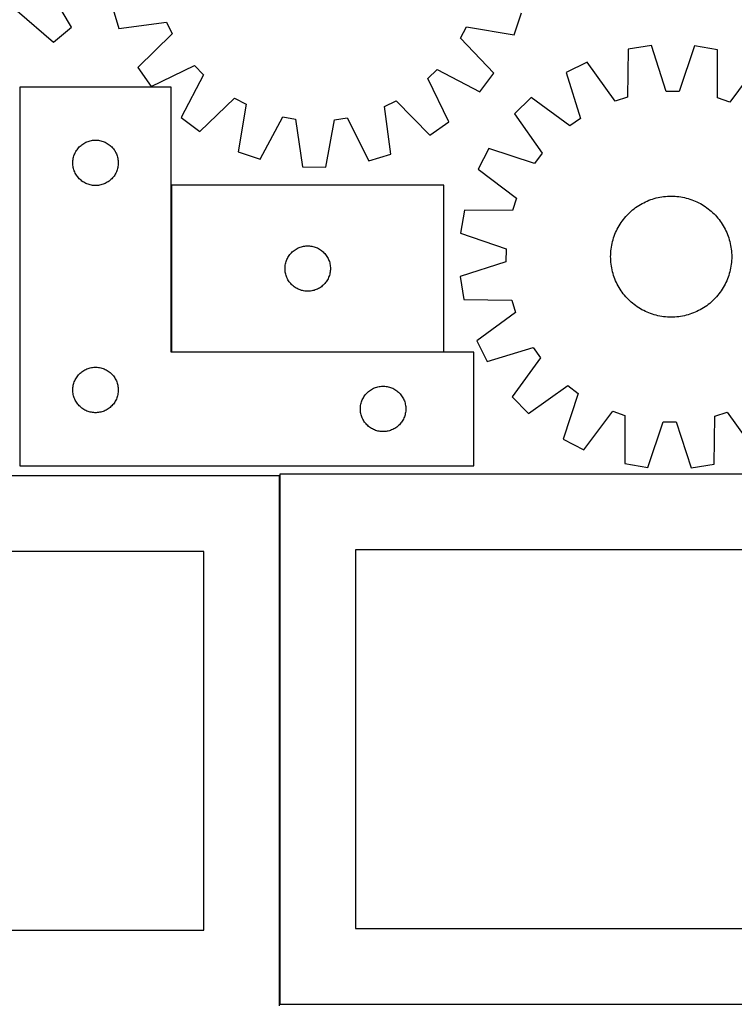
# Model space of a CAD drawing. Header units: millimetres. Extents: x 7 to 1493, y 7 to 2993.
# Tile 4 of 12: x 286 to 758, y 1759 to 2409. Entities that reach past the tile are written whole.
import ezdxf

# ---------------------------------------------------------------- set-up
doc = ezdxf.new("R2010")
doc.units = ezdxf.units.MM
doc.layers.add('COMMON', color=5, linetype='CONTINUOUS', true_color=0x0000ff)
doc.layers.add('CUT', color=7, linetype='CONTINUOUS', true_color=0x000000)

msp = doc.modelspace()

# ---------------------------------------------------------------- linework, layer by layer
at = {"layer": 'COMMON'}
for p, q in [((386.420983, 2299.627997), (386.420983, 2189.627997)), ((386.520984, 2189.527996), (566.520984, 2189.527996)), ((457.949575, 2107.687116), (457.949575, 1758.849549)), ((458.049576, 1758.749548), (908.049576, 1758.749548))]:
    msp.add_line(p, q, dxfattribs=at)
at = {"layer": 'CUT'}
for p, q in [((320.372936, 2403.994825), (304.190391, 2431.327955)), ((284.509702, 2414.846815), (308.576828, 2394.116445)), ((347.207672, 2417.817838), (351.728928, 2403.111078)), ((612.834835, 2398.958458), (617.821478, 2413.514005)), ((351.728928, 2403.111078), (383.20145, 2407.407019)), ((383.20145, 2407.407019), (386.972141, 2399.706288)), ((308.576828, 2394.116445), (320.372936, 2403.994825)), ((386.972141, 2399.706288), (364.279296, 2377.479962)), ((577.501174, 2396.67612), (581.51484, 2404.253049)), ((581.51484, 2404.253049), (612.834835, 2398.958458)), ((599.475748, 2373.739406), (577.501174, 2396.67612)), ((688.361408, 2389.579269), (687.919776, 2357.817976)), ((703.577682, 2391.858647), (688.361408, 2389.579269)), ((713.306687, 2361.620902), (703.577682, 2391.858647)), ((732.115526, 2391.619306), (721.88073, 2361.548994)), ((747.291428, 2389.085036), (732.115526, 2391.619306)), ((747.200286, 2357.320804), (747.291428, 2389.085036)), ((661.146345, 2380.988217), (647.379175, 2374.118312)), ((679.743156, 2355.236841), (661.146345, 2380.988217)), ((774.35857, 2380.038731), (755.332463, 2354.60289)), ((364.279296, 2377.479962), (373.123905, 2364.890147)), ((373.123905, 2364.890147), (401.728533, 2378.701374)), ((401.728533, 2378.701374), (407.69433, 2372.542751)), ((555.925668, 2370.185285), (562.084291, 2376.151082)), ((562.084291, 2376.151082), (590.235257, 2361.437216)), ((590.235257, 2361.437216), (599.475748, 2373.739406)), ((647.379175, 2374.118312), (656.773938, 2343.775056)), ((407.69433, 2372.542751), (392.980464, 2344.391785)), ((569.736894, 2341.580657), (555.925668, 2370.185285)), ((386.320983, 2364.427996), (286.320983, 2364.427996)), ((286.320983, 2364.427996), (286.320983, 2114.427996)), ((386.320983, 2189.427996), (386.320983, 2364.427996)), ((721.88073, 2361.548994), (713.306687, 2361.620902)), ((405.282654, 2335.151294), (428.219369, 2357.125868)), ((428.219369, 2357.125868), (435.796298, 2353.112201)), ((527.220023, 2351.658202), (534.920754, 2355.428892)), ((534.920754, 2355.428892), (557.14708, 2332.736047)), ((624.150894, 2357.537819), (613.180454, 2346.749862)), ((649.795125, 2338.793536), (624.150894, 2357.537819)), ((687.919776, 2357.817976), (679.743156, 2355.236841)), ((755.332463, 2354.60289), (747.200286, 2357.320804)), ((435.796298, 2353.112201), (430.501707, 2321.792207)), ((531.515964, 2320.18568), (527.220023, 2351.658202)), ((392.980464, 2344.391785), (405.282654, 2335.151294)), ((445.057253, 2316.805564), (460.080849, 2344.79246)), ((460.080849, 2344.79246), (468.527227, 2343.316636)), ((468.527227, 2343.316636), (473.170183, 2311.893433)), ((488.554288, 2311.648764), (494.194149, 2342.90843)), ((494.194149, 2342.90843), (502.683187, 2344.114913)), ((502.683187, 2344.114913), (516.809204, 2315.664423)), ((557.14708, 2332.736047), (569.736894, 2341.580657)), ((613.180454, 2346.749862), (631.491986, 2320.794852)), ((656.773938, 2343.775056), (649.795125, 2338.793536)), ((329.271332, 2327.668178), (329.962267, 2328.01353)), ((329.962267, 2328.01353), (330.670065, 2328.322855)), ((330.670065, 2328.322855), (331.392847, 2328.595334)), ((331.392847, 2328.595334), (332.128698, 2328.830244)), ((332.128698, 2328.830244), (332.875667, 2329.026961)), ((332.875667, 2329.026961), (333.631772, 2329.184965)), ((333.631772, 2329.184965), (334.395008, 2329.303836)), ((334.395008, 2329.303836), (335.163351, 2329.383259)), ((335.163351, 2329.383259), (335.934764, 2329.423023)), ((335.934764, 2329.423023), (336.707202, 2329.423023)), ((336.707202, 2329.423023), (337.478615, 2329.383259)), ((337.478615, 2329.383259), (338.246958, 2329.303836)), ((338.246958, 2329.303836), (339.010194, 2329.184965)), ((339.010194, 2329.184965), (339.766299, 2329.026961)), ((339.766299, 2329.026961), (340.513268, 2328.830244)), ((340.513268, 2328.830244), (341.249119, 2328.595334)), ((341.249119, 2328.595334), (341.971901, 2328.322855)), ((341.971901, 2328.322855), (342.679699, 2328.01353)), ((342.679699, 2328.01353), (343.370634, 2327.668178)), ((322.903677, 2321.134403), (323.266704, 2321.816217)), ((323.266704, 2321.816217), (323.66435, 2322.478439)), ((323.66435, 2322.478439), (324.095558, 2323.119312)), ((324.095558, 2323.119312), (324.559186, 2323.737138)), ((324.559186, 2323.737138), (325.054004, 2324.330277)), ((325.054004, 2324.330277), (325.5787, 2324.897158)), ((325.5787, 2324.897158), (326.131883, 2325.436276)), ((326.131883, 2325.436276), (326.712085, 2325.946202)), ((326.712085, 2325.946202), (327.317769, 2326.425584)), ((327.317769, 2326.425584), (327.947327, 2326.873151)), ((327.947327, 2326.873151), (328.599091, 2327.287715)), ((328.599091, 2327.287715), (329.271332, 2327.668178)), ((343.370634, 2327.668178), (344.042875, 2327.287715)), ((344.042875, 2327.287715), (344.694639, 2326.873151)), ((344.694639, 2326.873151), (345.324197, 2326.425584)), ((345.324197, 2326.425584), (345.929881, 2325.946202)), ((345.929881, 2325.946202), (346.510083, 2325.436276)), ((346.510083, 2325.436276), (347.063266, 2324.897158)), ((347.063266, 2324.897158), (347.587962, 2324.330277)), ((347.587962, 2324.330277), (348.08278, 2323.737138)), ((348.08278, 2323.737138), (348.546408, 2323.119312)), ((348.546408, 2323.119312), (348.977616, 2322.478439)), ((348.977616, 2322.478439), (349.375262, 2321.816217)), ((349.375262, 2321.816217), (349.738289, 2321.134403)), ((430.501707, 2321.792207), (445.057253, 2316.805564)), ((596.2127, 2323.802942), (589.112854, 2310.152934)), ((626.394116, 2313.900573), (596.2127, 2323.802942)), ((321.320983, 2314.427996), (321.340872, 2315.200177)), ((321.340872, 2315.200177), (321.400485, 2315.970311)), ((321.400485, 2315.970311), (321.499665, 2316.736354)), ((321.499665, 2316.736354), (321.638148, 2317.496277)), ((321.638148, 2317.496277), (321.815567, 2318.248062)), ((321.815567, 2318.248062), (322.031452, 2318.989718)), ((322.031452, 2318.989718), (322.285231, 2319.719277)), ((322.285231, 2319.719277), (322.576229, 2320.434804)), ((322.576229, 2320.434804), (322.903677, 2321.134403)), ((349.738289, 2321.134403), (350.065737, 2320.434804)), ((350.065737, 2320.434804), (350.356735, 2319.719277)), ((350.356735, 2319.719277), (350.610514, 2318.989718)), ((350.610514, 2318.989718), (350.826399, 2318.248062)), ((350.826399, 2318.248062), (351.003818, 2317.496277)), ((351.003818, 2317.496277), (351.142301, 2316.736354)), ((351.142301, 2316.736354), (351.241481, 2315.970311)), ((351.241481, 2315.970311), (351.301094, 2315.200177)), ((351.301094, 2315.200177), (351.320983, 2314.427996)), ((516.809204, 2315.664423), (531.515964, 2320.18568)), ((631.491986, 2320.794852), (626.394116, 2313.900573)), ((321.340872, 2313.655814), (321.320983, 2314.427996)), ((321.400485, 2312.885681), (321.340872, 2313.655814)), ((321.499665, 2312.119637), (321.400485, 2312.885681)), ((321.638148, 2311.359715), (321.499665, 2312.119637)), ((321.815567, 2310.607929), (321.638148, 2311.359715)), ((322.031452, 2309.866273), (321.815567, 2310.607929)), ((322.285231, 2309.136714), (322.031452, 2309.866273)), ((322.576229, 2308.421187), (322.285231, 2309.136714)), ((350.356735, 2309.136714), (350.065737, 2308.421187)), ((350.610514, 2309.866273), (350.356735, 2309.136714)), ((350.826399, 2310.607929), (350.610514, 2309.866273)), ((351.003818, 2311.359715), (350.826399, 2310.607929)), ((351.142301, 2312.119637), (351.003818, 2311.359715)), ((351.241481, 2312.885681), (351.142301, 2312.119637)), ((351.301094, 2313.655814), (351.241481, 2312.885681)), ((351.320983, 2314.427996), (351.301094, 2313.655814)), ((473.170183, 2311.893433), (488.554288, 2311.648764)), ((589.112854, 2310.152934), (614.548695, 2291.126827)), ((322.903677, 2307.721589), (322.576229, 2308.421187)), ((323.266704, 2307.039775), (322.903677, 2307.721589)), ((323.66435, 2306.377553), (323.266704, 2307.039775)), ((324.095558, 2305.736679), (323.66435, 2306.377553)), ((324.559186, 2305.118853), (324.095558, 2305.736679)), ((325.054004, 2304.525714), (324.559186, 2305.118853)), ((325.5787, 2303.958833), (325.054004, 2304.525714)), ((326.131883, 2303.419715), (325.5787, 2303.958833)), ((326.712085, 2302.909789), (326.131883, 2303.419715)), ((327.317769, 2302.430407), (326.712085, 2302.909789)), ((327.947327, 2301.98284), (327.317769, 2302.430407)), ((328.599091, 2301.568276), (327.947327, 2301.98284)), ((344.694639, 2301.98284), (344.042875, 2301.568276)), ((345.324197, 2302.430407), (344.694639, 2301.98284)), ((345.929881, 2302.909789), (345.324197, 2302.430407)), ((346.510083, 2303.419715), (345.929881, 2302.909789)), ((347.063266, 2303.958833), (346.510083, 2303.419715)), ((347.587962, 2304.525714), (347.063266, 2303.958833)), ((348.08278, 2305.118853), (347.587962, 2304.525714)), ((348.546408, 2305.736679), (348.08278, 2305.118853)), ((348.977616, 2306.377553), (348.546408, 2305.736679)), ((349.375262, 2307.039775), (348.977616, 2306.377553)), ((349.738289, 2307.721589), (349.375262, 2307.039775)), ((350.065737, 2308.421187), (349.738289, 2307.721589)), ((329.271332, 2301.187814), (328.599091, 2301.568276)), ((329.962267, 2300.842462), (329.271332, 2301.187814)), ((330.670065, 2300.533136), (329.962267, 2300.842462)), ((331.392847, 2300.260657), (330.670065, 2300.533136)), ((332.128698, 2300.025748), (331.392847, 2300.260657)), ((332.875667, 2299.82903), (332.128698, 2300.025748)), ((333.631772, 2299.671026), (332.875667, 2299.82903)), ((334.395008, 2299.552156), (333.631772, 2299.671026)), ((335.163351, 2299.472733), (334.395008, 2299.552156)), ((335.934764, 2299.432969), (335.163351, 2299.472733)), ((336.707202, 2299.432969), (335.934764, 2299.432969)), ((337.478615, 2299.472733), (336.707202, 2299.432969)), ((338.246958, 2299.552156), (337.478615, 2299.472733)), ((339.010194, 2299.671026), (338.246958, 2299.552156)), ((339.766299, 2299.82903), (339.010194, 2299.671026)), ((340.513268, 2300.025748), (339.766299, 2299.82903)), ((341.249119, 2300.260657), (340.513268, 2300.025748)), ((341.971901, 2300.533136), (341.249119, 2300.260657)), ((342.679699, 2300.842462), (341.971901, 2300.533136)), ((343.370634, 2301.187814), (342.679699, 2300.842462)), ((344.042875, 2301.568276), (343.370634, 2301.187814)), ((566.520984, 2299.627997), (386.520984, 2299.627997)), ((386.520984, 2299.627997), (386.520984, 2189.627997)), ((566.520984, 2189.627997), (566.520984, 2299.627997)), ((614.548695, 2291.126827), (611.830781, 2282.994649)), ((699.666718, 2288.675122), (700.812249, 2289.191615)), ((700.812249, 2289.191615), (701.973439, 2289.671871)), ((701.973439, 2289.671871), (703.14914, 2290.115416)), ((703.14914, 2290.115416), (704.338194, 2290.521813)), ((704.338194, 2290.521813), (705.539426, 2290.89066)), ((705.539426, 2290.89066), (706.751651, 2291.221593)), ((706.751651, 2291.221593), (707.973673, 2291.514287)), ((707.973673, 2291.514287), (709.204286, 2291.768451)), ((709.204286, 2291.768451), (710.442275, 2291.983835)), ((710.442275, 2291.983835), (711.686418, 2292.160227)), ((711.686418, 2292.160227), (712.935488, 2292.297452)), ((712.935488, 2292.297452), (714.188252, 2292.395376)), ((714.188252, 2292.395376), (715.443474, 2292.4539)), ((715.443474, 2292.4539), (716.699915, 2292.472969)), ((716.699915, 2292.472969), (717.956334, 2292.452562)), ((717.956334, 2292.452562), (719.211493, 2292.3927)), ((719.211493, 2292.3927), (720.464152, 2292.293442)), ((720.464152, 2292.293442), (721.713075, 2292.154887)), ((721.713075, 2292.154887), (722.95703, 2291.97717)), ((722.95703, 2291.97717), (724.194789, 2291.760467)), ((724.194789, 2291.760467), (725.42513, 2291.504992)), ((725.42513, 2291.504992), (726.64684, 2291.210997)), ((726.64684, 2291.210997), (727.858712, 2290.878773)), ((727.858712, 2290.878773), (729.05955, 2290.508646)), ((729.05955, 2290.508646), (730.24817, 2290.100983)), ((730.24817, 2290.100983), (731.423399, 2289.656186)), ((731.423399, 2289.656186), (732.584076, 2289.174693)), ((732.584076, 2289.174693), (733.729056, 2288.656981)), ((580.066549, 2283.085792), (577.532279, 2267.909889)), ((611.830781, 2282.994649), (580.066549, 2283.085792)), ((689.31226, 2281.646299), (690.24212, 2282.491501)), ((690.24212, 2282.491501), (691.19807, 2283.307079)), ((691.19807, 2283.307079), (692.179166, 2284.092228)), ((692.179166, 2284.092228), (693.184439, 2284.846172)), ((693.184439, 2284.846172), (694.212899, 2285.568167)), ((694.212899, 2285.568167), (695.26353, 2286.257502)), ((695.26353, 2286.257502), (696.335294, 2286.913495)), ((696.335294, 2286.913495), (697.427135, 2287.5355)), ((697.427135, 2287.5355), (698.537975, 2288.122902)), ((698.537975, 2288.122902), (699.666718, 2288.675122)), ((733.729056, 2288.656981), (734.85721, 2288.103559)), ((734.85721, 2288.103559), (735.967424, 2287.514973)), ((735.967424, 2287.514973), (737.058602, 2286.891806)), ((737.058602, 2286.891806), (738.129667, 2286.234671)), ((738.129667, 2286.234671), (739.179563, 2285.544218)), ((739.179563, 2285.544218), (740.207253, 2284.821127)), ((740.207253, 2284.821127), (741.211723, 2284.066113)), ((741.211723, 2284.066113), (742.191982, 2283.27992)), ((742.191982, 2283.27992), (743.147062, 2282.463324)), ((743.147062, 2282.463324), (744.076021, 2281.617132)), ((683.607367, 2274.973926), (684.330458, 2276.001616)), ((684.330458, 2276.001616), (685.085472, 2277.006086)), ((685.085472, 2277.006086), (685.871665, 2277.986345)), ((685.871665, 2277.986345), (686.688261, 2278.941426)), ((686.688261, 2278.941426), (687.534453, 2279.870385)), ((687.534453, 2279.870385), (688.409408, 2280.772306)), ((688.409408, 2280.772306), (689.31226, 2281.646299)), ((744.076021, 2281.617132), (744.977942, 2280.742177)), ((744.977942, 2280.742177), (745.851935, 2279.839325)), ((745.851935, 2279.839325), (746.697138, 2278.909465)), ((746.697138, 2278.909465), (747.512716, 2277.953515)), ((747.512716, 2277.953515), (748.297864, 2276.97242)), ((748.297864, 2276.97242), (749.051808, 2275.967146)), ((749.051808, 2275.967146), (749.773804, 2274.938686)), ((679.976892, 2268.378439), (680.494605, 2269.52342)), ((680.494605, 2269.52342), (681.048027, 2270.651574)), ((681.048027, 2270.651574), (681.636612, 2271.761787)), ((681.636612, 2271.761787), (682.259779, 2272.852965)), ((682.259779, 2272.852965), (682.916914, 2273.924031)), ((682.916914, 2273.924031), (683.607367, 2274.973926)), ((749.773804, 2274.938686), (750.463138, 2273.888056)), ((750.463138, 2273.888056), (751.119132, 2272.816291)), ((751.119132, 2272.816291), (751.741136, 2271.72445)), ((751.741136, 2271.72445), (752.328539, 2270.61361)), ((752.328539, 2270.61361), (752.880759, 2269.484867)), ((752.880759, 2269.484867), (753.397251, 2268.339336)), ((577.532279, 2267.909889), (607.602592, 2257.675093)), ((677.940588, 2262.441203), (678.272812, 2263.653075)), ((678.272812, 2263.653075), (678.642939, 2264.853914)), ((678.642939, 2264.853914), (679.050602, 2266.042534)), ((679.050602, 2266.042534), (679.495399, 2267.217762)), ((679.495399, 2267.217762), (679.976892, 2268.378439)), ((753.397251, 2268.339336), (753.877508, 2267.178147)), ((753.877508, 2267.178147), (754.321053, 2266.002445)), ((754.321053, 2266.002445), (754.727449, 2264.813391)), ((754.727449, 2264.813391), (755.096296, 2263.612159)), ((755.096296, 2263.612159), (755.42723, 2262.399934)), ((466.912086, 2256.146203), (467.51777, 2256.625585)), ((467.51777, 2256.625585), (468.147328, 2257.073152)), ((468.147328, 2257.073152), (468.799092, 2257.487716)), ((468.799092, 2257.487716), (469.471333, 2257.868179)), ((469.471333, 2257.868179), (470.162268, 2258.213531)), ((470.162268, 2258.213531), (470.870066, 2258.522856)), ((470.870066, 2258.522856), (471.592848, 2258.795335)), ((471.592848, 2258.795335), (472.328699, 2259.030245)), ((472.328699, 2259.030245), (473.075668, 2259.226962)), ((473.075668, 2259.226962), (473.831773, 2259.384966)), ((473.831773, 2259.384966), (474.595009, 2259.503837)), ((474.595009, 2259.503837), (475.363352, 2259.58326)), ((475.363352, 2259.58326), (476.134765, 2259.623024)), ((476.134765, 2259.623024), (476.907203, 2259.623024)), ((476.907203, 2259.623024), (477.678616, 2259.58326)), ((477.678616, 2259.58326), (478.446959, 2259.503837)), ((478.446959, 2259.503837), (479.210195, 2259.384966)), ((479.210195, 2259.384966), (479.9663, 2259.226962)), ((479.9663, 2259.226962), (480.713269, 2259.030245)), ((480.713269, 2259.030245), (481.44912, 2258.795335)), ((481.44912, 2258.795335), (482.171902, 2258.522856)), ((482.171902, 2258.522856), (482.8797, 2258.213531)), ((482.8797, 2258.213531), (483.570635, 2257.868179)), ((483.570635, 2257.868179), (484.242876, 2257.487716)), ((484.242876, 2257.487716), (484.89464, 2257.073152)), ((484.89464, 2257.073152), (485.524198, 2256.625585)), ((485.524198, 2256.625585), (486.129882, 2256.146203)), ((607.602592, 2257.675093), (607.530683, 2249.101051)), ((676.858143, 2256.258516), (676.996699, 2257.507439)), ((676.996699, 2257.507439), (677.174416, 2258.751394)), ((677.174416, 2258.751394), (677.391118, 2259.989152)), ((677.391118, 2259.989152), (677.646593, 2261.219494)), ((677.646593, 2261.219494), (677.940588, 2262.441203)), ((755.42723, 2262.399934), (755.719923, 2261.177912)), ((755.719923, 2261.177912), (755.974087, 2259.947299)), ((755.974087, 2259.947299), (756.189472, 2258.709311)), ((756.189472, 2258.709311), (756.365863, 2257.465167)), ((756.365863, 2257.465167), (756.503089, 2256.216097)), ((462.485232, 2249.919278), (462.77623, 2250.634805)), ((462.77623, 2250.634805), (463.103678, 2251.334404)), ((463.103678, 2251.334404), (463.466705, 2252.016218)), ((463.466705, 2252.016218), (463.864351, 2252.67844)), ((463.864351, 2252.67844), (464.295559, 2253.319313)), ((464.295559, 2253.319313), (464.759187, 2253.937139)), ((464.759187, 2253.937139), (465.254005, 2254.530278)), ((465.254005, 2254.530278), (465.778701, 2255.097159)), ((465.778701, 2255.097159), (466.331884, 2255.636277)), ((466.331884, 2255.636277), (466.912086, 2256.146203)), ((486.129882, 2256.146203), (486.710084, 2255.636277)), ((486.710084, 2255.636277), (487.263267, 2255.097159)), ((487.263267, 2255.097159), (487.787963, 2254.530278)), ((487.787963, 2254.530278), (488.282781, 2253.937139)), ((488.282781, 2253.937139), (488.746409, 2253.319313)), ((488.746409, 2253.319313), (489.177617, 2252.67844)), ((489.177617, 2252.67844), (489.575263, 2252.016218)), ((489.575263, 2252.016218), (489.93829, 2251.334404)), ((489.93829, 2251.334404), (490.265738, 2250.634805)), ((490.265738, 2250.634805), (490.556736, 2249.919278)), ((676.678617, 2252.494278), (676.699023, 2253.750698)), ((676.697685, 2251.237838), (676.678617, 2252.494278)), ((676.75621, 2249.982616), (676.697685, 2251.237838)), ((676.699023, 2253.750698), (676.758885, 2255.005857)), ((676.854133, 2248.729852), (676.75621, 2249.982616)), ((676.758885, 2255.005857), (676.858143, 2256.258516)), ((756.503089, 2256.216097), (756.601012, 2254.963333)), ((756.658198, 2251.195251), (756.598337, 2249.940092)), ((756.601012, 2254.963333), (756.659537, 2253.708111)), ((756.678605, 2252.451671), (756.658198, 2251.195251)), ((756.659537, 2253.708111), (756.678605, 2252.451671)), ((461.520984, 2244.627997), (461.540873, 2245.400178)), ((461.540873, 2243.855815), (461.520984, 2244.627997)), ((461.540873, 2245.400178), (461.600486, 2246.170312)), ((461.600486, 2243.085682), (461.540873, 2243.855815)), ((461.600486, 2246.170312), (461.699666, 2246.936355)), ((461.699666, 2246.936355), (461.838149, 2247.696278)), ((461.838149, 2247.696278), (462.015568, 2248.448063)), ((462.015568, 2248.448063), (462.231453, 2249.189719)), ((462.231453, 2249.189719), (462.485232, 2249.919278)), ((490.556736, 2249.919278), (490.810515, 2249.189719)), ((490.810515, 2249.189719), (491.0264, 2248.448063)), ((491.0264, 2248.448063), (491.203819, 2247.696278)), ((491.203819, 2247.696278), (491.342302, 2246.936355)), ((491.342302, 2246.936355), (491.441482, 2246.170312)), ((491.441482, 2246.170312), (491.501095, 2245.400178)), ((491.501095, 2243.855815), (491.441482, 2243.085682)), ((491.501095, 2245.400178), (491.520984, 2244.627997)), ((491.520984, 2244.627997), (491.501095, 2243.855815)), ((607.530683, 2249.101051), (577.292939, 2239.372045)), ((676.991358, 2247.480782), (676.854133, 2248.729852)), ((677.16775, 2246.236638), (676.991358, 2247.480782)), ((677.383134, 2244.998649), (677.16775, 2246.236638)), ((677.637299, 2243.768037), (677.383134, 2244.998649)), ((677.929992, 2242.546015), (677.637299, 2243.768037)), ((755.710629, 2243.726455), (755.416634, 2242.504746)), ((755.966103, 2244.956796), (755.710629, 2243.726455)), ((756.182806, 2246.194555), (755.966103, 2244.956796)), ((756.360523, 2247.43851), (756.182806, 2246.194555)), ((756.499079, 2248.687433), (756.360523, 2247.43851)), ((756.598337, 2249.940092), (756.499079, 2248.687433)), ((461.699666, 2242.319638), (461.600486, 2243.085682)), ((461.838149, 2241.559716), (461.699666, 2242.319638)), ((462.015568, 2240.80793), (461.838149, 2241.559716)), ((462.231453, 2240.066274), (462.015568, 2240.80793)), ((462.485232, 2239.336715), (462.231453, 2240.066274)), ((462.77623, 2238.621188), (462.485232, 2239.336715)), ((463.103678, 2237.92159), (462.77623, 2238.621188)), ((463.466705, 2237.239776), (463.103678, 2237.92159)), ((463.864351, 2236.577554), (463.466705, 2237.239776)), ((489.575263, 2237.239776), (489.177617, 2236.577554)), ((489.93829, 2237.92159), (489.575263, 2237.239776)), ((490.265738, 2238.621188), (489.93829, 2237.92159)), ((490.556736, 2239.336715), (490.265738, 2238.621188)), ((490.810515, 2240.066274), (490.556736, 2239.336715)), ((491.0264, 2240.80793), (490.810515, 2240.066274)), ((491.203819, 2241.559716), (491.0264, 2240.80793)), ((491.342302, 2242.319638), (491.203819, 2241.559716)), ((491.441482, 2243.085682), (491.342302, 2242.319638)), ((577.292939, 2239.372045), (579.572316, 2224.155771)), ((678.260925, 2241.33379), (677.929992, 2242.546015)), ((678.629772, 2240.132558), (678.260925, 2241.33379)), ((679.036169, 2238.943504), (678.629772, 2240.132558)), ((679.479714, 2237.767802), (679.036169, 2238.943504)), ((679.95997, 2236.606613), (679.479714, 2237.767802)), ((753.861823, 2237.728187), (753.38033, 2236.567509)), ((754.30662, 2238.903415), (753.861823, 2237.728187)), ((754.714283, 2240.092035), (754.30662, 2238.903415)), ((755.084409, 2241.292874), (754.714283, 2240.092035)), ((755.416634, 2242.504746), (755.084409, 2241.292874)), ((464.295559, 2235.93668), (463.864351, 2236.577554)), ((464.759187, 2235.318854), (464.295559, 2235.93668)), ((465.254005, 2234.725715), (464.759187, 2235.318854)), ((465.778701, 2234.158834), (465.254005, 2234.725715)), ((466.331884, 2233.619716), (465.778701, 2234.158834)), ((466.912086, 2233.10979), (466.331884, 2233.619716)), ((467.51777, 2232.630408), (466.912086, 2233.10979)), ((468.147328, 2232.182841), (467.51777, 2232.630408)), ((468.799092, 2231.768277), (468.147328, 2232.182841)), ((469.471333, 2231.387815), (468.799092, 2231.768277)), ((470.162268, 2231.042463), (469.471333, 2231.387815)), ((470.870066, 2230.733137), (470.162268, 2231.042463)), ((471.592848, 2230.460658), (470.870066, 2230.733137)), ((472.328699, 2230.225749), (471.592848, 2230.460658)), ((481.44912, 2230.460658), (480.713269, 2230.225749)), ((482.171902, 2230.733137), (481.44912, 2230.460658)), ((482.8797, 2231.042463), (482.171902, 2230.733137)), ((483.570635, 2231.387815), (482.8797, 2231.042463)), ((484.242876, 2231.768277), (483.570635, 2231.387815)), ((484.89464, 2232.182841), (484.242876, 2231.768277)), ((485.524198, 2232.630408), (484.89464, 2232.182841)), ((486.129882, 2233.10979), (485.524198, 2232.630408)), ((486.710084, 2233.619716), (486.129882, 2233.10979)), ((487.263267, 2234.158834), (486.710084, 2233.619716)), ((487.787963, 2234.725715), (487.263267, 2234.158834)), ((488.282781, 2235.318854), (487.787963, 2234.725715)), ((488.746409, 2235.93668), (488.282781, 2235.318854)), ((489.177617, 2236.577554), (488.746409, 2235.93668)), ((680.476463, 2235.461081), (679.95997, 2236.606613)), ((681.028683, 2234.332339), (680.476463, 2235.461081)), ((681.616085, 2233.221499), (681.028683, 2234.332339)), ((682.23809, 2232.129658), (681.616085, 2233.221499)), ((682.894083, 2231.057893), (682.23809, 2232.129658)), ((683.583418, 2230.007262), (682.894083, 2231.057893)), ((750.440308, 2231.021918), (749.749855, 2229.972022)), ((751.097443, 2232.092983), (750.440308, 2231.021918)), ((751.72061, 2233.184161), (751.097443, 2232.092983)), ((752.309195, 2234.294375), (751.72061, 2233.184161)), ((752.862617, 2235.422529), (752.309195, 2234.294375)), ((753.38033, 2236.567509), (752.862617, 2235.422529)), ((473.075668, 2230.029031), (472.328699, 2230.225749)), ((473.831773, 2229.871027), (473.075668, 2230.029031)), ((474.595009, 2229.752157), (473.831773, 2229.871027)), ((475.363352, 2229.672734), (474.595009, 2229.752157)), ((476.134765, 2229.63297), (475.363352, 2229.672734)), ((476.907203, 2229.63297), (476.134765, 2229.63297)), ((477.678616, 2229.672734), (476.907203, 2229.63297)), ((478.446959, 2229.752157), (477.678616, 2229.672734)), ((479.210195, 2229.871027), (478.446959, 2229.752157)), ((479.9663, 2230.029031), (479.210195, 2229.871027)), ((480.713269, 2230.225749), (479.9663, 2230.029031)), ((579.572316, 2224.155771), (611.333609, 2223.71414)), ((684.305414, 2228.978803), (683.583418, 2230.007262)), ((685.059358, 2227.973529), (684.305414, 2228.978803)), ((685.844506, 2226.992433), (685.059358, 2227.973529)), ((686.660084, 2226.036484), (685.844506, 2226.992433)), ((687.505286, 2225.106624), (686.660084, 2226.036484)), ((688.37928, 2224.203771), (687.505286, 2225.106624)), ((689.281201, 2223.328817), (688.37928, 2224.203771)), ((744.947814, 2224.173643), (744.044961, 2223.29965)), ((745.822768, 2225.075564), (744.947814, 2224.173643)), ((746.668961, 2226.004523), (745.822768, 2225.075564)), ((747.485557, 2226.959603), (746.668961, 2226.004523)), ((748.27175, 2227.939862), (747.485557, 2226.959603)), ((749.026764, 2228.944332), (748.27175, 2227.939862)), ((749.749855, 2229.972022), (749.026764, 2228.944332)), ((611.333609, 2223.71414), (613.914745, 2215.53752)), ((690.21016, 2222.482624), (689.281201, 2223.328817)), ((691.16524, 2221.666029), (690.21016, 2222.482624)), ((692.145499, 2220.879836), (691.16524, 2221.666029)), ((693.149969, 2220.124821), (692.145499, 2220.879836)), ((694.177659, 2219.401731), (693.149969, 2220.124821)), ((695.227555, 2218.711277), (694.177659, 2219.401731)), ((696.29862, 2218.054143), (695.227555, 2218.711277)), ((697.389798, 2217.430975), (696.29862, 2218.054143)), ((737.021927, 2218.032454), (735.930086, 2217.410449)), ((738.093692, 2218.688447), (737.021927, 2218.032454)), ((739.144323, 2219.377782), (738.093692, 2218.688447)), ((740.172782, 2220.099777), (739.144323, 2219.377782)), ((741.178056, 2220.853721), (740.172782, 2220.099777)), ((742.159152, 2221.638869), (741.178056, 2220.853721)), ((743.115101, 2222.454447), (742.159152, 2221.638869)), ((744.044961, 2223.29965), (743.115101, 2222.454447)), ((613.914745, 2215.53752), (588.163369, 2196.940709)), ((698.500012, 2216.84239), (697.389798, 2217.430975)), ((699.628165, 2216.288968), (698.500012, 2216.84239)), ((700.773146, 2215.771255), (699.628165, 2216.288968)), ((701.933823, 2215.289763), (700.773146, 2215.771255)), ((703.109052, 2214.844965), (701.933823, 2215.289763)), ((704.297672, 2214.437302), (703.109052, 2214.844965)), ((705.49851, 2214.067176), (704.297672, 2214.437302)), ((706.710382, 2213.734951), (705.49851, 2214.067176)), ((707.932092, 2213.440957), (706.710382, 2213.734951)), ((709.162433, 2213.185482), (707.932092, 2213.440957)), ((710.400192, 2212.968779), (709.162433, 2213.185482)), ((711.644146, 2212.791062), (710.400192, 2212.968779)), ((712.89307, 2212.652506), (711.644146, 2212.791062)), ((714.145729, 2212.553249), (712.89307, 2212.652506)), ((715.400887, 2212.493387), (714.145729, 2212.553249)), ((716.657307, 2212.47298), (715.400887, 2212.493387)), ((717.913748, 2212.492048), (716.657307, 2212.47298)), ((719.168969, 2212.550573), (717.913748, 2212.492048)), ((720.421734, 2212.648497), (719.168969, 2212.550573)), ((721.670804, 2212.785722), (720.421734, 2212.648497)), ((722.914947, 2212.962114), (721.670804, 2212.785722)), ((724.152936, 2213.177498), (722.914947, 2212.962114)), ((725.383548, 2213.431662), (724.152936, 2213.177498)), ((726.60557, 2213.724355), (725.383548, 2213.431662)), ((727.817796, 2214.055289), (726.60557, 2213.724355)), ((729.019028, 2214.424136), (727.817796, 2214.055289)), ((730.208081, 2214.830533), (729.019028, 2214.424136)), ((731.383783, 2215.274078), (730.208081, 2214.830533)), ((732.544973, 2215.754334), (731.383783, 2215.274078)), ((733.690504, 2216.270827), (732.544973, 2215.754334)), ((734.819246, 2216.823047), (733.690504, 2216.270827)), ((735.930086, 2217.410449), (734.819246, 2216.823047)), ((588.163369, 2196.940709), (595.033273, 2183.173539)), ((595.033273, 2183.173539), (625.376529, 2192.568301)), ((625.376529, 2192.568301), (630.358049, 2185.589489)), ((586.320983, 2189.427996), (386.320983, 2189.427996)), ((386.520984, 2189.627997), (566.520984, 2189.627997)), ((586.320983, 2114.427996), (586.320983, 2189.427996)), ((630.358049, 2185.589489), (611.613766, 2159.945257)), ((330.670065, 2178.322855), (331.392847, 2178.595334)), ((331.392847, 2178.595334), (332.128698, 2178.830244)), ((332.128698, 2178.830244), (332.875667, 2179.026961)), ((332.875667, 2179.026961), (333.631772, 2179.184965)), ((333.631772, 2179.184965), (334.395008, 2179.303836)), ((334.395008, 2179.303836), (335.163351, 2179.383259)), ((335.163351, 2179.383259), (335.934764, 2179.423023)), ((335.934764, 2179.423023), (336.707202, 2179.423023)), ((336.707202, 2179.423023), (337.478615, 2179.383259)), ((337.478615, 2179.383259), (338.246958, 2179.303836)), ((338.246958, 2179.303836), (339.010194, 2179.184965)), ((339.010194, 2179.184965), (339.766299, 2179.026961)), ((339.766299, 2179.026961), (340.513268, 2178.830244)), ((340.513268, 2178.830244), (341.249119, 2178.595334)), ((341.249119, 2178.595334), (341.971901, 2178.322855)), ((323.266704, 2171.816217), (323.66435, 2172.478439)), ((323.66435, 2172.478439), (324.095558, 2173.119312)), ((324.095558, 2173.119312), (324.559186, 2173.737138)), ((324.559186, 2173.737138), (325.054004, 2174.330277)), ((325.054004, 2174.330277), (325.5787, 2174.897158)), ((325.5787, 2174.897158), (326.131883, 2175.436276)), ((326.131883, 2175.436276), (326.712085, 2175.946202)), ((326.712085, 2175.946202), (327.317769, 2176.425584)), ((327.317769, 2176.425584), (327.947327, 2176.873151)), ((327.947327, 2176.873151), (328.599091, 2177.287715)), ((328.599091, 2177.287715), (329.271332, 2177.668178)), ((329.271332, 2177.668178), (329.962267, 2178.01353)), ((329.962267, 2178.01353), (330.670065, 2178.322855)), ((341.971901, 2178.322855), (342.679699, 2178.01353)), ((342.679699, 2178.01353), (343.370634, 2177.668178)), ((343.370634, 2177.668178), (344.042875, 2177.287715)), ((344.042875, 2177.287715), (344.694639, 2176.873151)), ((344.694639, 2176.873151), (345.324197, 2176.425584)), ((345.324197, 2176.425584), (345.929881, 2175.946202)), ((345.929881, 2175.946202), (346.510083, 2175.436276)), ((346.510083, 2175.436276), (347.063266, 2174.897158)), ((347.063266, 2174.897158), (347.587962, 2174.330277)), ((347.587962, 2174.330277), (348.08278, 2173.737138)), ((348.08278, 2173.737138), (348.546408, 2173.119312)), ((348.546408, 2173.119312), (348.977616, 2172.478439)), ((348.977616, 2172.478439), (349.375262, 2171.816217)), ((321.340872, 2165.200177), (321.400485, 2165.970311)), ((321.400485, 2165.970311), (321.499665, 2166.736354)), ((321.499665, 2166.736354), (321.638148, 2167.496277)), ((321.638148, 2167.496277), (321.815567, 2168.248062)), ((321.815567, 2168.248062), (322.031452, 2168.989718)), ((322.031452, 2168.989718), (322.285231, 2169.719277)), ((322.285231, 2169.719277), (322.576229, 2170.434804)), ((322.576229, 2170.434804), (322.903677, 2171.134403)), ((322.903677, 2171.134403), (323.266704, 2171.816217)), ((349.375262, 2171.816217), (349.738289, 2171.134403)), ((349.738289, 2171.134403), (350.065737, 2170.434804)), ((350.065737, 2170.434804), (350.356735, 2169.719277)), ((350.356735, 2169.719277), (350.610514, 2168.989718)), ((350.610514, 2168.989718), (350.826399, 2168.248062)), ((350.826399, 2168.248062), (351.003818, 2167.496277)), ((351.003818, 2167.496277), (351.142301, 2166.736354)), ((351.142301, 2166.736354), (351.241481, 2165.970311)), ((351.241481, 2165.970311), (351.301094, 2165.200177)), ((519.271332, 2165.168178), (519.962267, 2165.51353)), ((519.962267, 2165.51353), (520.670065, 2165.822855)), ((520.670065, 2165.822855), (521.392847, 2166.095334)), ((521.392847, 2166.095334), (522.128698, 2166.330244)), ((522.128698, 2166.330244), (522.875667, 2166.526961)), ((522.875667, 2166.526961), (523.631772, 2166.684965)), ((523.631772, 2166.684965), (524.395008, 2166.803836)), ((524.395008, 2166.803836), (525.163351, 2166.883259)), ((525.163351, 2166.883259), (525.934764, 2166.923023)), ((525.934764, 2166.923023), (526.707202, 2166.923023)), ((526.707202, 2166.923023), (527.478615, 2166.883259)), ((527.478615, 2166.883259), (528.246958, 2166.803836)), ((528.246958, 2166.803836), (529.010194, 2166.684965)), ((529.010194, 2166.684965), (529.766299, 2166.526961)), ((529.766299, 2166.526961), (530.513268, 2166.330244)), ((530.513268, 2166.330244), (531.249119, 2166.095334)), ((531.249119, 2166.095334), (531.971901, 2165.822855)), ((531.971901, 2165.822855), (532.679699, 2165.51353)), ((532.679699, 2165.51353), (533.370634, 2165.168178)), ((622.401723, 2148.974818), (648.356733, 2167.28635)), ((648.356733, 2167.28635), (655.251012, 2162.188479)), ((321.320983, 2164.427996), (321.340872, 2165.200177)), ((321.340872, 2163.655814), (321.320983, 2164.427996)), ((321.400485, 2162.885681), (321.340872, 2163.655814)), ((321.499665, 2162.119637), (321.400485, 2162.885681)), ((321.638148, 2161.359715), (321.499665, 2162.119637)), ((321.815567, 2160.607929), (321.638148, 2161.359715)), ((322.031452, 2159.866273), (321.815567, 2160.607929)), ((322.285231, 2159.136714), (322.031452, 2159.866273)), ((322.576229, 2158.421187), (322.285231, 2159.136714)), ((350.356735, 2159.136714), (350.065737, 2158.421187)), ((350.610514, 2159.866273), (350.356735, 2159.136714)), ((350.826399, 2160.607929), (350.610514, 2159.866273)), ((351.003818, 2161.359715), (350.826399, 2160.607929)), ((351.142301, 2162.119637), (351.003818, 2161.359715)), ((351.241481, 2162.885681), (351.142301, 2162.119637)), ((351.301094, 2163.655814), (351.241481, 2162.885681)), ((351.301094, 2165.200177), (351.320983, 2164.427996)), ((351.320983, 2164.427996), (351.301094, 2163.655814)), ((512.903677, 2158.634403), (513.266704, 2159.316217)), ((513.266704, 2159.316217), (513.66435, 2159.978439)), ((513.66435, 2159.978439), (514.095558, 2160.619312)), ((514.095558, 2160.619312), (514.559186, 2161.237138)), ((514.559186, 2161.237138), (515.054004, 2161.830277)), ((515.054004, 2161.830277), (515.5787, 2162.397158)), ((515.5787, 2162.397158), (516.131883, 2162.936276)), ((516.131883, 2162.936276), (516.712085, 2163.446202)), ((516.712085, 2163.446202), (517.317769, 2163.925584)), ((517.317769, 2163.925584), (517.947327, 2164.373151)), ((517.947327, 2164.373151), (518.599091, 2164.787715)), ((518.599091, 2164.787715), (519.271332, 2165.168178)), ((533.370634, 2165.168178), (534.042875, 2164.787715)), ((534.042875, 2164.787715), (534.694639, 2164.373151)), ((534.694639, 2164.373151), (535.324197, 2163.925584)), ((535.324197, 2163.925584), (535.929881, 2163.446202)), ((535.929881, 2163.446202), (536.510083, 2162.936276)), ((536.510083, 2162.936276), (537.063266, 2162.397158)), ((537.063266, 2162.397158), (537.587962, 2161.830277)), ((537.587962, 2161.830277), (538.08278, 2161.237138)), ((538.08278, 2161.237138), (538.546408, 2160.619312)), ((538.546408, 2160.619312), (538.977616, 2159.978439)), ((538.977616, 2159.978439), (539.375262, 2159.316217)), ((539.375262, 2159.316217), (539.738289, 2158.634403)), ((611.613766, 2159.945257), (622.401723, 2148.974818)), ((655.251012, 2162.188479), (645.348643, 2132.007064)), ((322.903677, 2157.721589), (322.576229, 2158.421187)), ((323.266704, 2157.039775), (322.903677, 2157.721589)), ((323.66435, 2156.377553), (323.266704, 2157.039775)), ((324.095558, 2155.736679), (323.66435, 2156.377553)), ((324.559186, 2155.118853), (324.095558, 2155.736679)), ((325.054004, 2154.525714), (324.559186, 2155.118853)), ((325.5787, 2153.958833), (325.054004, 2154.525714)), ((326.131883, 2153.419715), (325.5787, 2153.958833)), ((326.712085, 2152.909789), (326.131883, 2153.419715)), ((327.317769, 2152.430407), (326.712085, 2152.909789)), ((327.947327, 2151.98284), (327.317769, 2152.430407)), ((345.324197, 2152.430407), (344.694639, 2151.98284)), ((345.929881, 2152.909789), (345.324197, 2152.430407)), ((346.510083, 2153.419715), (345.929881, 2152.909789)), ((347.063266, 2153.958833), (346.510083, 2153.419715)), ((347.587962, 2154.525714), (347.063266, 2153.958833)), ((348.08278, 2155.118853), (347.587962, 2154.525714)), ((348.546408, 2155.736679), (348.08278, 2155.118853)), ((348.977616, 2156.377553), (348.546408, 2155.736679)), ((349.375262, 2157.039775), (348.977616, 2156.377553)), ((349.738289, 2157.721589), (349.375262, 2157.039775)), ((350.065737, 2158.421187), (349.738289, 2157.721589)), ((511.320983, 2151.927996), (511.340872, 2152.700177)), ((511.340872, 2152.700177), (511.400485, 2153.470311)), ((511.400485, 2153.470311), (511.499665, 2154.236354)), ((511.499665, 2154.236354), (511.638148, 2154.996277)), ((511.638148, 2154.996277), (511.815567, 2155.748062)), ((511.815567, 2155.748062), (512.031452, 2156.489718)), ((512.031452, 2156.489718), (512.285231, 2157.219277)), ((512.285231, 2157.219277), (512.576229, 2157.934804)), ((512.576229, 2157.934804), (512.903677, 2158.634403)), ((539.738289, 2158.634403), (540.065737, 2157.934804)), ((540.065737, 2157.934804), (540.356735, 2157.219277)), ((540.356735, 2157.219277), (540.610514, 2156.489718)), ((540.610514, 2156.489718), (540.826399, 2155.748062)), ((540.826399, 2155.748062), (541.003818, 2154.996277)), ((541.003818, 2154.996277), (541.142301, 2154.236354)), ((541.142301, 2154.236354), (541.241481, 2153.470311)), ((541.241481, 2153.470311), (541.301094, 2152.700177)), ((541.301094, 2152.700177), (541.320983, 2151.927996)), ((328.599091, 2151.568276), (327.947327, 2151.98284)), ((329.271332, 2151.187814), (328.599091, 2151.568276)), ((329.962267, 2150.842462), (329.271332, 2151.187814)), ((330.670065, 2150.533136), (329.962267, 2150.842462)), ((331.392847, 2150.260657), (330.670065, 2150.533136)), ((332.128698, 2150.025748), (331.392847, 2150.260657)), ((332.875667, 2149.82903), (332.128698, 2150.025748)), ((333.631772, 2149.671026), (332.875667, 2149.82903)), ((334.395008, 2149.552156), (333.631772, 2149.671026)), ((335.163351, 2149.472733), (334.395008, 2149.552156)), ((335.934764, 2149.432969), (335.163351, 2149.472733)), ((336.707202, 2149.432969), (335.934764, 2149.432969)), ((337.478615, 2149.472733), (336.707202, 2149.432969)), ((338.246958, 2149.552156), (337.478615, 2149.472733)), ((339.010194, 2149.671026), (338.246958, 2149.552156)), ((339.766299, 2149.82903), (339.010194, 2149.671026)), ((340.513268, 2150.025748), (339.766299, 2149.82903)), ((341.249119, 2150.260657), (340.513268, 2150.025748)), ((341.971901, 2150.533136), (341.249119, 2150.260657)), ((342.679699, 2150.842462), (341.971901, 2150.533136)), ((343.370634, 2151.187814), (342.679699, 2150.842462)), ((344.042875, 2151.568276), (343.370634, 2151.187814)), ((344.694639, 2151.98284), (344.042875, 2151.568276)), ((511.340872, 2151.155814), (511.320983, 2151.927996)), ((511.400485, 2150.385681), (511.340872, 2151.155814)), ((511.499665, 2149.619637), (511.400485, 2150.385681)), ((511.638148, 2148.859715), (511.499665, 2149.619637)), ((511.815567, 2148.107929), (511.638148, 2148.859715)), ((512.031452, 2147.366273), (511.815567, 2148.107929)), ((512.285231, 2146.636714), (512.031452, 2147.366273)), ((512.576229, 2145.921187), (512.285231, 2146.636714)), ((512.903677, 2145.221589), (512.576229, 2145.921187)), ((540.065737, 2145.921187), (539.738289, 2145.221589)), ((540.356735, 2146.636714), (540.065737, 2145.921187)), ((540.610514, 2147.366273), (540.356735, 2146.636714)), ((540.826399, 2148.107929), (540.610514, 2147.366273)), ((541.003818, 2148.859715), (540.826399, 2148.107929)), ((541.142301, 2149.619637), (541.003818, 2148.859715)), ((541.241481, 2150.385681), (541.142301, 2149.619637)), ((541.301094, 2151.155814), (541.241481, 2150.385681)), ((541.320983, 2151.927996), (541.301094, 2151.155814)), ((658.998651, 2124.907218), (678.024758, 2150.343059)), ((678.024758, 2150.343059), (686.156936, 2147.625145)), ((686.156936, 2147.625145), (686.065794, 2115.860913)), ((744.995814, 2115.36668), (745.437446, 2147.127972)), ((745.437446, 2147.127972), (753.614065, 2149.709108)), ((753.614065, 2149.709108), (772.210877, 2123.957732)), ((513.266704, 2144.539775), (512.903677, 2145.221589)), ((513.66435, 2143.877553), (513.266704, 2144.539775)), ((514.095558, 2143.236679), (513.66435, 2143.877553)), ((514.559186, 2142.618853), (514.095558, 2143.236679)), ((515.054004, 2142.025714), (514.559186, 2142.618853)), ((515.5787, 2141.458833), (515.054004, 2142.025714)), ((516.131883, 2140.919715), (515.5787, 2141.458833)), ((516.712085, 2140.409789), (516.131883, 2140.919715)), ((517.317769, 2139.930407), (516.712085, 2140.409789)), ((517.947327, 2139.48284), (517.317769, 2139.930407)), ((518.599091, 2139.068276), (517.947327, 2139.48284)), ((534.694639, 2139.48284), (534.042875, 2139.068276)), ((535.324197, 2139.930407), (534.694639, 2139.48284)), ((535.929881, 2140.409789), (535.324197, 2139.930407)), ((536.510083, 2140.919715), (535.929881, 2140.409789)), ((537.063266, 2141.458833), (536.510083, 2140.919715)), ((537.587962, 2142.025714), (537.063266, 2141.458833)), ((538.08278, 2142.618853), (537.587962, 2142.025714)), ((538.546408, 2143.236679), (538.08278, 2142.618853)), ((538.977616, 2143.877553), (538.546408, 2143.236679)), ((539.375262, 2144.539775), (538.977616, 2143.877553)), ((539.738289, 2145.221589), (539.375262, 2144.539775)), ((701.241696, 2113.326643), (711.476492, 2143.396955)), ((711.476492, 2143.396955), (720.050534, 2143.325047)), ((720.050534, 2143.325047), (729.77954, 2113.087302)), ((519.271332, 2138.687814), (518.599091, 2139.068276)), ((519.962267, 2138.342462), (519.271332, 2138.687814)), ((520.670065, 2138.033136), (519.962267, 2138.342462)), ((521.392847, 2137.760657), (520.670065, 2138.033136)), ((522.128698, 2137.525748), (521.392847, 2137.760657)), ((522.875667, 2137.32903), (522.128698, 2137.525748)), ((523.631772, 2137.171026), (522.875667, 2137.32903)), ((524.395008, 2137.052156), (523.631772, 2137.171026)), ((525.163351, 2136.972733), (524.395008, 2137.052156)), ((525.934764, 2136.932969), (525.163351, 2136.972733)), ((526.707202, 2136.932969), (525.934764, 2136.932969)), ((527.478615, 2136.972733), (526.707202, 2136.932969)), ((528.246958, 2137.052156), (527.478615, 2136.972733)), ((529.010194, 2137.171026), (528.246958, 2137.052156)), ((529.766299, 2137.32903), (529.010194, 2137.171026)), ((530.513268, 2137.525748), (529.766299, 2137.32903)), ((531.249119, 2137.760657), (530.513268, 2137.525748)), ((531.971901, 2138.033136), (531.249119, 2137.760657)), ((532.679699, 2138.342462), (531.971901, 2138.033136)), ((533.370634, 2138.687814), (532.679699, 2138.342462)), ((534.042875, 2139.068276), (533.370634, 2138.687814)), ((645.348643, 2132.007064), (658.998651, 2124.907218)), ((286.320983, 2114.427996), (586.320983, 2114.427996)), ((686.065794, 2115.860913), (701.241696, 2113.326643)), ((729.77954, 2113.087302), (744.995814, 2115.36668)), ((457.849575, 2107.687116), (7.849575, 2107.687116)), ((457.849575, 1757.687116), (457.849575, 2107.687116)), ((908.049576, 2108.849549), (458.049576, 2108.849549)), ((458.049576, 2108.849549), (458.049576, 1758.849549)), ((407.849575, 2057.687116), (57.849575, 2057.687116)), ((407.849575, 1807.687116), (407.849575, 2057.687116)), ((858.049576, 2058.849549), (508.049576, 2058.849549)), ((508.049576, 2058.849549), (508.049576, 1808.849549)), ((508.049576, 1808.849549), (858.049576, 1808.849549)), ((57.849575, 1807.687116), (407.849575, 1807.687116)), ((458.049576, 1758.849549), (908.049576, 1758.849549))]:
    msp.add_line(p, q, dxfattribs=at)

doc.saveas('drawing.dxf')
